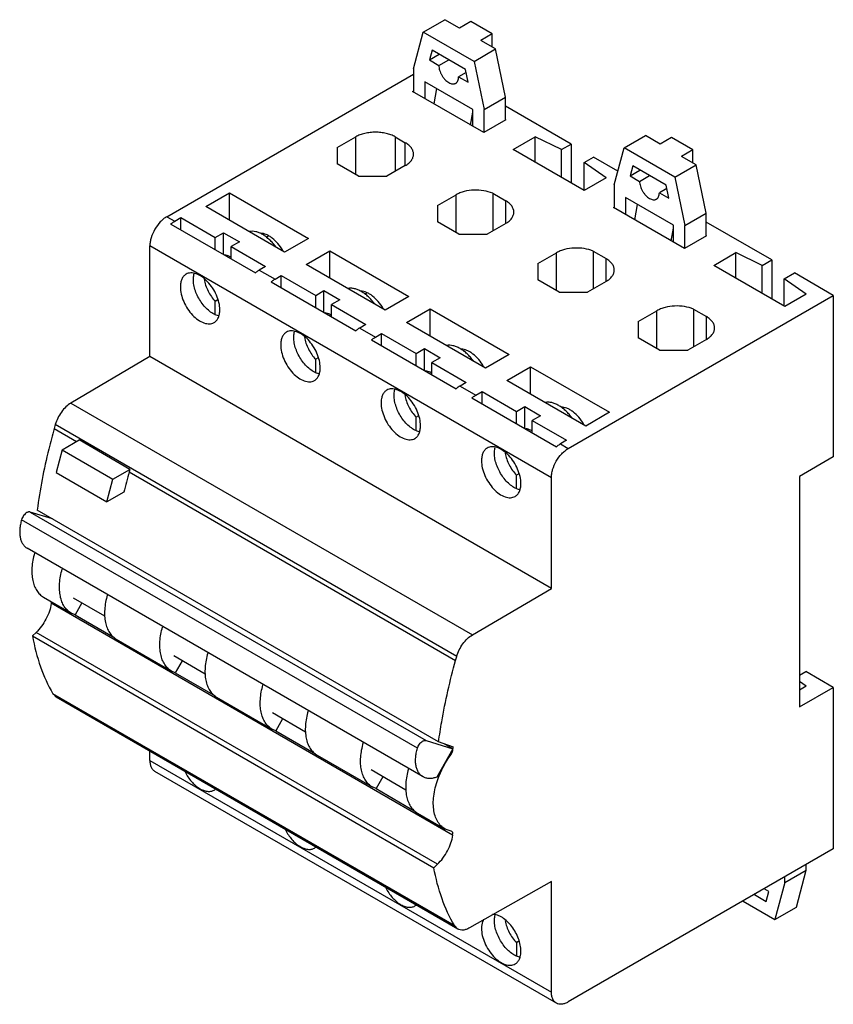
# Model space of a CAD drawing. Header units: millimetres. Extents: x 15 to 117, y 31 to 154.
import ezdxf

# ---------------------------------------------------------------- set-up
doc = ezdxf.new("R2010")
doc.units = ezdxf.units.MM
doc.header["$LTSCALE"] = 12.004682
doc.layers.get('0').update_dxf_attribs({"linetype": 'CONTINUOUS'})

msp = doc.modelspace()

# ---------------------------------------------------------------- linework, layer by layer
at = {"color": 7, "linetype": 'Continuous'}
for p, q in [((65.72, 152.48), (68.41, 154.03)), ((70.25, 152.97), (68.41, 154.03)), ((71.66, 153.79), (70.25, 152.97)), ((74.35, 152.24), (71.66, 153.79)), ((64.49, 147.86), (65.72, 152.48)), ((72.09, 148.81), (65.72, 152.48)), ((74.35, 152.24), (72.94, 151.42)), ((74.35, 150.6), (74.35, 152.24)), ((74.78, 150.36), (72.94, 151.42)), ((66.81, 150.22), (66.48, 148.98)), ((66.48, 148.98), (67.72, 149.7)), ((71, 147.8), (66.81, 150.22)), ((72.09, 148.81), (74.78, 150.36)), ((76.01, 144.31), (74.78, 150.36)), ((66.48, 148.98), (67.67, 148.3)), ((67.67, 148.3), (68.91, 149.01)), ((72.09, 148.81), (73.33, 142.76)), ((33.55, 129.33), (64.49, 147.19)), ((64.49, 147.86), (64.49, 144.95)), ((71.08, 147.41), (70.14, 146.87)), ((71.34, 146.18), (71, 147.8)), ((65.9, 146.26), (65.9, 144.13)), ((71.91, 142.79), (65.9, 146.26)), ((70.14, 146.87), (71.34, 146.18)), ((64.38, 145.01), (64.49, 145.07)), ((73.29, 139.87), (64.38, 145.01)), ((67.37, 145.41), (67.04, 143.48)), ((73.33, 142.76), (76.01, 144.31)), ((76.01, 141.44), (76.01, 144.31)), ((71.63, 140.82), (71.91, 142.42)), ((71.91, 140.66), (71.91, 142.79)), ((73.33, 139.89), (73.33, 142.76)), ((84.25, 138.44), (76.01, 143.19)), ((76.07, 141.47), (73.29, 139.87)), ((76.07, 141.47), (76.01, 141.51)), ((54.91, 137.99), (57.24, 139.34)), ((57.24, 134.6), (57.24, 139.34)), ((62.19, 139.34), (62.19, 135.01)), ((62.19, 139.34), (63.46, 138.6)), ((63.46, 135.74), (63.46, 138.6)), ((76.97, 137.74), (79.75, 139.35)), ((79.75, 136.14), (79.75, 139.35)), ((83.06, 137.75), (79.75, 139.35)), ((83.06, 137.75), (84.25, 138.44)), ((84.25, 138.44), (84.25, 133.54)), ((90.9, 137.95), (93.58, 139.5)), ((95.42, 138.44), (93.58, 139.5)), ((96.84, 139.25), (95.42, 138.44)), ((99.52, 137.7), (96.84, 139.25)), ((54.91, 137.99), (54.91, 135.95)), ((85.88, 132.6), (76.97, 137.74)), ((83.06, 134.23), (83.06, 137.75)), ((89.66, 133.33), (90.9, 137.95)), ((97.26, 134.27), (90.9, 137.95)), ((99.52, 137.7), (98.11, 136.89)), ((99.52, 136.07), (99.52, 137.7)), ((57.59, 134.4), (54.91, 135.95)), ((85.89, 136.12), (87.08, 136.8)), ((85.89, 132.6), (85.89, 136.12)), ((88.66, 134.21), (85.89, 136.12)), ((90.12, 135.05), (87.08, 136.8)), ((97.26, 134.27), (99.95, 135.82)), ((99.95, 135.82), (98.11, 136.89)), ((101.19, 129.78), (99.95, 135.82)), ((63.46, 135.74), (61.13, 134.4)), ((91.98, 135.69), (91.65, 134.45)), ((91.65, 134.45), (92.89, 135.17)), ((96.18, 133.27), (91.98, 135.69)), ((57.59, 134.4), (61.13, 134.4)), ((88.66, 134.21), (85.88, 132.6)), ((91.65, 134.45), (92.84, 133.76)), ((92.84, 133.76), (94.08, 134.48)), ((97.26, 134.27), (98.5, 128.23)), ((38.43, 130.6), (41.4, 132.31)), ((41.4, 128.88), (41.4, 132.31)), ((41.4, 132.31), (51.3, 126.6)), ((74.42, 132.27), (74.42, 127.54)), ((74.42, 132.27), (76.05, 131.33)), ((89.66, 133.33), (89.66, 130.42)), ((96.26, 132.88), (95.32, 132.33)), ((95.32, 132.33), (96.51, 131.65)), ((96.51, 131.65), (96.18, 133.27)), ((67.49, 130.72), (69.83, 132.07)), ((69.83, 127.33), (69.83, 132.07)), ((76.05, 128.48), (76.05, 131.33)), ((91.07, 131.72), (91.07, 129.6)), ((97.09, 128.25), (91.07, 131.72)), ((92.55, 130.87), (92.21, 128.94)), ((48.33, 124.88), (38.43, 130.6)), ((67.49, 130.72), (67.49, 128.68)), ((89.55, 130.48), (89.66, 130.54)), ((98.46, 125.33), (89.55, 130.48)), ((98.5, 128.23), (101.19, 129.78)), ((101.19, 126.9), (101.19, 129.78)), ((33.55, 129.33), (34.54, 128.76)), ((34.05, 128.41), (44.66, 122.29)), ((34.54, 128.76), (35.32, 129.21)), ((35.32, 127.68), (35.32, 129.21)), ((35.32, 129.21), (39.63, 126.72)), ((70.18, 127.13), (67.49, 128.68)), ((76.05, 128.48), (73.72, 127.13)), ((109.42, 123.9), (101.19, 128.66)), ((39.63, 126.72), (40.68, 127.32)), ((40.68, 124.59), (40.68, 127.32)), ((40.68, 127.32), (42.66, 126.18)), ((96.81, 126.29), (97.09, 127.89)), ((97.09, 126.13), (97.09, 128.25)), ((98.5, 125.35), (98.5, 128.23)), ((39.63, 125.19), (39.63, 126.72)), ((42.66, 126.18), (41.61, 125.58)), ((46.03, 126.77), (46.31, 126.93)), ((51.3, 126.6), (48.33, 124.88)), ((70.18, 127.13), (73.72, 127.13)), ((101.25, 126.94), (98.46, 125.33)), ((101.25, 126.94), (101.19, 126.98)), ((31.43, 111.78), (31.43, 125.66)), ((81.78, 96.59), (31.43, 125.66)), ((41.61, 124.05), (41.61, 125.58)), ((41.61, 125.58), (45.93, 123.09)), ((51.02, 123.33), (53.99, 125.05)), ((53.99, 121.62), (53.99, 125.05)), ((53.99, 125.05), (63.89, 119.33)), ((80.08, 123.45), (82.41, 124.8)), ((82.41, 120.07), (82.41, 124.8)), ((87.01, 125.01), (87.01, 120.27)), ((87.01, 125.01), (88.64, 124.07)), ((102.14, 123.21), (104.92, 124.82)), ((104.92, 121.6), (104.92, 124.82)), ((108.23, 123.21), (104.92, 124.82)), ((88.64, 121.21), (88.64, 124.07)), ((108.23, 123.21), (109.42, 123.9)), ((109.42, 123.9), (109.42, 119.01)), ((45.93, 123.09), (45.15, 122.64)), ((45.15, 122.64), (47.13, 121.5)), ((60.92, 117.62), (51.02, 123.33)), ((80.08, 123.45), (80.08, 121.41)), ((111.05, 118.07), (102.14, 123.21)), ((108.23, 119.69), (108.23, 123.21)), ((110.97, 121.53), (112.25, 122.27)), ((117.13, 119.45), (112.25, 122.27)), ((46.64, 121.15), (57.25, 115.02)), ((47.13, 121.5), (47.91, 121.94)), ((47.91, 120.41), (47.91, 121.94)), ((47.91, 121.94), (52.22, 119.45)), ((82.77, 119.86), (80.08, 121.41)), ((88.64, 121.21), (86.3, 119.86)), ((110.97, 118.11), (110.97, 121.53)), ((113.74, 119.62), (110.97, 121.53)), ((52.22, 119.45), (53.26, 120.06)), ((53.26, 117.32), (53.26, 120.06)), ((53.26, 120.06), (55.24, 118.91)), ((82.77, 119.86), (86.3, 119.86)), ((39.95, 118.89), (39.63, 118.71)), ((39.63, 117.09), (39.63, 118.71)), ((52.22, 117.92), (52.22, 119.45)), ((55.24, 118.91), (54.2, 118.31)), ((58.39, 119.62), (58.61, 119.74)), ((63.89, 119.33), (60.92, 117.62)), ((83.9, 100.27), (117.13, 119.45)), ((113.74, 119.62), (111.05, 118.07)), ((117.13, 119.45), (117.13, 99.2)), ((54.2, 116.78), (54.2, 118.31)), ((54.2, 118.31), (58.51, 115.82)), ((63.6, 116.07), (66.57, 117.78)), ((66.57, 114.35), (66.57, 117.78)), ((66.57, 117.78), (76.47, 112.06)), ((92.67, 116.19), (95, 117.54)), ((95, 112.8), (95, 117.54)), ((99.6, 117.74), (99.6, 113)), ((99.6, 117.74), (101.22, 116.8)), ((73.5, 110.35), (63.6, 116.07)), ((92.67, 116.19), (92.67, 114.15)), ((101.22, 113.94), (101.22, 116.8)), ((58.51, 115.82), (57.74, 115.37)), ((57.74, 115.37), (59.72, 114.23)), ((59.23, 113.88), (69.83, 107.76)), ((59.72, 114.23), (60.49, 114.68)), ((60.49, 113.15), (60.49, 114.68)), ((60.49, 114.68), (64.81, 112.19)), ((95.35, 112.6), (92.67, 114.15)), ((101.22, 113.94), (98.89, 112.6)), ((64.81, 112.19), (65.85, 112.79)), ((65.85, 110.06), (65.85, 112.79)), ((65.85, 112.79), (67.83, 111.65)), ((70.76, 112.47), (70.91, 112.56)), ((95.35, 112.6), (98.89, 112.6)), ((31.43, 111.78), (21.52, 105.96)), ((81.78, 82.71), (31.43, 111.78)), ((52.53, 111.63), (52.22, 111.45)), ((52.22, 109.83), (52.22, 111.45)), ((64.81, 110.66), (64.81, 112.19)), ((67.83, 111.65), (66.79, 111.04)), ((76.47, 112.06), (73.5, 110.35)), ((66.79, 109.51), (66.79, 111.04)), ((66.79, 111.04), (71.1, 108.55)), ((76.19, 108.8), (79.16, 110.51)), ((79.16, 107.08), (79.16, 110.51)), ((79.16, 110.51), (89.06, 104.8)), ((86.09, 103.08), (76.19, 108.8)), ((71.1, 108.55), (70.32, 108.1)), ((70.32, 108.1), (72.3, 106.96)), ((71.81, 106.61), (82.42, 100.49)), ((72.3, 106.96), (73.08, 107.41)), ((73.08, 105.88), (73.08, 107.41)), ((73.08, 107.41), (77.39, 104.92)), ((21.52, 105.96), (71.87, 76.89)), ((77.39, 104.92), (78.44, 105.52)), ((78.44, 102.79), (78.44, 105.52)), ((78.44, 105.52), (80.42, 104.38)), ((83.13, 105.32), (83.21, 105.37)), ((65.12, 104.36), (64.81, 104.18)), ((64.81, 102.56), (64.81, 104.18)), ((77.39, 103.39), (77.39, 104.92)), ((80.42, 104.38), (79.37, 103.78)), ((79.37, 102.25), (79.37, 103.78)), ((79.37, 103.78), (83.69, 101.29)), ((89.06, 104.8), (86.09, 103.08)), ((19.56, 103.26), (19.43, 102.76)), ((19.43, 102.76), (22.23, 101.14)), ((69.91, 74.19), (19.56, 103.26)), ((20.43, 100.1), (22.56, 101.33)), ((28.92, 97.65), (22.56, 101.33)), ((83.69, 101.29), (82.91, 100.84)), ((20.43, 100.1), (19.69, 97.24)), ((20.43, 100.1), (26.8, 96.43)), ((82.91, 100.84), (83.9, 100.27)), ((117.13, 99.2), (112.89, 96.76)), ((26.8, 96.43), (28.92, 97.65)), ((28.92, 97.65), (28.83, 97.34)), ((19.69, 97.24), (26.05, 93.56)), ((26.05, 93.56), (26.8, 96.43)), ((28.83, 97.34), (69.77, 73.7)), ((77.71, 97.09), (77.39, 96.91)), ((77.39, 95.29), (77.39, 96.91)), ((81.78, 82.71), (81.78, 96.59)), ((112.89, 96.76), (112.89, 67.85)), ((28.16, 94.78), (26.05, 93.56)), ((16.43, 92.3), (66.07, 63.64)), ((19.21, 91.44), (16.43, 92.3)), ((67.63, 63.48), (17.29, 92.55)), ((64.98, 62.68), (15.34, 91.33)), ((65.68, 59.09), (16.04, 87.75)), ((18.09, 81.62), (21.56, 79.62)), ((25.77, 79.24), (21.83, 81.51)), ((71.87, 76.89), (81.78, 82.71)), ((69.37, 51.78), (19.03, 80.85)), ((22.9, 80.9), (22.04, 79.41)), ((22.04, 79.41), (21.56, 79.62)), ((22.04, 79.41), (27.04, 76.52)), ((17.15, 77.19), (16.7, 76.76)), ((16.7, 76.76), (67.05, 47.69)), ((67.49, 48.13), (17.15, 77.19)), ((27.22, 76.35), (34.14, 72.35)), ((38.36, 71.97), (34.42, 74.25)), ((69.77, 73.7), (69.91, 74.19)), ((35.48, 73.63), (34.62, 72.14)), ((34.62, 72.14), (34.14, 72.35)), ((34.62, 72.14), (39.63, 69.25)), ((112.89, 71.85), (113.67, 72.3)), ((117.13, 70.3), (113.67, 72.3)), ((113.74, 70.47), (112.89, 71.05)), ((113.74, 70.47), (112.89, 69.97)), ((19.27, 69.52), (19.3, 69.48)), ((69.62, 40.45), (19.27, 69.52)), ((19.3, 69.48), (19.69, 69.08)), ((19.3, 69.47), (69.65, 40.41)), ((112.89, 67.85), (117.13, 70.3)), ((117.13, 70.3), (117.13, 50.05)), ((70.04, 40.01), (19.69, 69.08)), ((39.8, 69.09), (46.73, 65.09)), ((50.95, 64.7), (46.79, 67.1)), ((48.07, 66.37), (47.21, 64.88)), ((47.21, 64.88), (46.73, 65.09)), ((47.21, 64.88), (52.21, 61.99)), ((66.07, 63.64), (69.44, 62.6)), ((69.51, 62.81), (67.63, 63.48)), ((69.44, 62.6), (68.35, 63.23)), ((31.43, 61.16), (31.43, 62.3)), ((52.39, 61.82), (59.32, 57.82)), ((69.44, 62.6), (67.42, 59.06)), ((69.21, 61.9), (69.08, 61.98)), ((69.37, 62.58), (69.51, 62.81)), ((31.43, 61.16), (81.78, 32.09)), ((82.4, 30.72), (32.05, 59.78)), ((63.53, 57.44), (59.17, 59.96)), ((60.66, 59.1), (59.8, 57.61)), ((59.8, 57.61), (59.32, 57.82)), ((59.8, 57.61), (64.8, 54.72)), ((64.97, 54.55), (68.44, 52.55)), ((69.21, 52.27), (68.44, 52.55)), ((69.31, 52.25), (69.21, 52.27)), ((69.42, 51.78), (69.37, 51.78)), ((117.13, 50.05), (83.9, 30.86)), ((67.05, 47.69), (67.49, 48.13)), ((111.05, 45.83), (113.74, 47.38)), ((112.5, 42.76), (113.74, 47.38)), ((113.74, 47.38), (113.74, 48.09)), ((81.78, 45.97), (71.52, 40.15)), ((81.78, 32.09), (81.78, 45.97)), ((111.05, 45.83), (109.81, 41.21)), ((111.05, 45.83), (111.05, 46.54)), ((109.06, 44.71), (108.47, 45.05)), ((108.73, 43.47), (109.06, 44.71)), ((105.82, 43.52), (109.81, 41.21)), ((107.23, 44.34), (108.73, 43.47)), ((109.81, 41.21), (112.5, 42.76)), ((69.65, 40.41), (69.62, 40.45)), ((70.04, 40.01), (69.65, 40.41)), ((77.71, 38.47), (77.39, 38.29)), ((77.39, 38.29), (77.39, 36.67))]:
    msp.add_line(p, q, dxfattribs=at)
for centre, radius, start, end in [((107.47, 75.3), 81.67, 164.3474, 166.2019), ((18.57, 91.49), 0.484, 2.3521, 8.1856), ((38.88, 58.45), 1.18, 300.0476, 309.8393), ((51.47, 51.19), 1.18, 300.0476, 309.8373), ((64.06, 43.92), 1.18, 300.0476, 309.8373)]:
    msp.add_arc(centre, radius, start, end, dxfattribs=at)
for points, knots in [([(67.67, 148.3), (67.67, 148.2), (67.69, 147.99), (67.76, 147.69), (67.87, 147.38), (68.03, 147.07), (68.21, 146.79), (68.42, 146.53), (68.65, 146.32), (68.82, 146.2), (68.91, 146.15)], [0, 0, 0, 0, 0.114147, 0.237337, 0.366978, 0.500001, 0.633024, 0.762665, 0.885853, 1, 1, 1, 1]), ([(68.91, 146.15), (68.98, 146.11), (69.14, 146.04), (69.37, 145.98), (69.56, 145.98), (69.69, 146.02), (69.75, 146.05), (69.78, 146.07)], [0, 0, 0, 0, 0.289555, 0.548652, 0.781631, 0.891839, 1, 1, 1, 1]), ([(69.78, 146.07), (69.81, 146.08), (69.87, 146.12), (69.96, 146.22), (70.06, 146.38), (70.13, 146.61), (70.14, 146.78), (70.14, 146.87)], [0, 0, 0, 0, 0.108161, 0.218368, 0.451347, 0.710444, 1, 1, 1, 1]), ([(62.19, 139.34), (62.02, 139.43), (61.65, 139.61), (61.05, 139.79), (60.39, 139.9), (59.71, 139.94), (59.04, 139.9), (58.38, 139.79), (57.78, 139.61), (57.41, 139.43), (57.24, 139.34)], [0, 0, 0, 0, 0.114124, 0.237348, 0.366973, 0.5, 0.633028, 0.762653, 0.885877, 1, 1, 1, 1]), ([(64.49, 137.17), (64.49, 137.31), (64.44, 137.58), (64.23, 137.97), (63.89, 138.32), (63.62, 138.51), (63.46, 138.6)], [0, 0, 0, 0, 0.217782, 0.450908, 0.710295, 1, 1, 1, 1]), ([(63.46, 135.74), (63.62, 135.83), (63.89, 136.02), (64.23, 136.37), (64.44, 136.76), (64.49, 137.04), (64.49, 137.17)], [0, 0, 0, 0, 0.289705, 0.549091, 0.782218, 1, 1, 1, 1]), ([(92.84, 133.76), (92.84, 133.67), (92.86, 133.46), (92.93, 133.15), (93.05, 132.84), (93.2, 132.54), (93.39, 132.26), (93.6, 132), (93.83, 131.79), (94, 131.67), (94.08, 131.62)], [0, 0, 0, 0, 0.114147, 0.237337, 0.366978, 0.500001, 0.633024, 0.762665, 0.885853, 1, 1, 1, 1]), ([(74.42, 132.27), (74.06, 132.42), (73.28, 132.64), (72.07, 132.7), (71.05, 132.56), (70.31, 132.32), (69.98, 132.16), (69.83, 132.07)], [0, 0, 0, 0, 0.245981, 0.508566, 0.766433, 0.887377, 1, 1, 1, 1]), ([(94.95, 131.53), (94.98, 131.55), (95.04, 131.59), (95.14, 131.69), (95.24, 131.85), (95.3, 132.08), (95.32, 132.25), (95.32, 132.33)], [0, 0, 0, 0, 0.108161, 0.218368, 0.451347, 0.710444, 1, 1, 1, 1]), ([(77.07, 129.91), (77.07, 130.04), (77.02, 130.32), (76.81, 130.7), (76.48, 131.05), (76.2, 131.25), (76.05, 131.33)], [0, 0, 0, 0, 0.217782, 0.450908, 0.710295, 1, 1, 1, 1]), ([(94.08, 131.62), (94.16, 131.58), (94.31, 131.5), (94.54, 131.45), (94.73, 131.45), (94.87, 131.49), (94.93, 131.52), (94.95, 131.53)], [0, 0, 0, 0, 0.289555, 0.548652, 0.781631, 0.891839, 1, 1, 1, 1]), ([(76.05, 128.48), (76.2, 128.56), (76.48, 128.76), (76.81, 129.11), (77.02, 129.49), (77.07, 129.77), (77.07, 129.91)], [0, 0, 0, 0, 0.289705, 0.549091, 0.782218, 1, 1, 1, 1]), ([(33.55, 129.33), (33.41, 129.25), (33.12, 129.05), (32.58, 128.55), (32.02, 127.77), (31.63, 126.89), (31.46, 126.18), (31.43, 125.83), (31.43, 125.66)], [0, 0, 0, 0, 0.114225, 0.237558, 0.499998, 0.76244, 0.885774, 1, 1, 1, 1]), ([(34.05, 128.41), (34.09, 128.45), (34.25, 128.57), (34.41, 128.69), (34.54, 128.76)], [0, 0, 0, 0, 0.259463, 1, 1, 1, 1]), ([(47.24, 125.54), (47.12, 125.7), (46.87, 126.01), (46.46, 126.43), (46.04, 126.79), (45.6, 127.09), (45.16, 127.31), (44.73, 127.45), (44.32, 127.51), (44.05, 127.49), (43.92, 127.47)], [0, 0, 0, 0, 0.150909, 0.296858, 0.436044, 0.567011, 0.688791, 0.801051, 0.904285, 1, 1, 1, 1]), ([(48.09, 125.09), (47.92, 125.39), (47.52, 125.96), (46.92, 126.55), (46.41, 126.9), (45.93, 127.15), (45.54, 127.25), (45.29, 127.26)], [0, 0, 0, 0, 0.287905, 0.558255, 0.682536, 0.797838, 1, 1, 1, 1]), ([(87.01, 125.01), (86.65, 125.16), (85.87, 125.37), (84.65, 125.44), (83.64, 125.29), (82.9, 125.05), (82.57, 124.89), (82.41, 124.8)], [0, 0, 0, 0, 0.245981, 0.508566, 0.766433, 0.887377, 1, 1, 1, 1]), ([(41.61, 124.25), (41.55, 124.29), (41.29, 124.42), (41.02, 124.51), (40.81, 124.54)], [0, 0, 0, 0, 0.267953, 1, 1, 1, 1]), ([(89.66, 122.64), (89.66, 122.77), (89.61, 123.05), (89.4, 123.44), (89.07, 123.79), (88.79, 123.98), (88.64, 124.07)], [0, 0, 0, 0, 0.217782, 0.450908, 0.710295, 1, 1, 1, 1]), ([(40.2, 117.66), (40.2, 117.96), (40.12, 118.59), (39.8, 119.51), (39.32, 120.4), (38.71, 121.18), (38.02, 121.79), (37.39, 122.14), (36.9, 122.27), (36.56, 122.29), (36.25, 122.25), (36.06, 122.17), (35.97, 122.12)], [0, 0, 0, 0, 0.128693, 0.27028, 0.417438, 0.561779, 0.695448, 0.812711, 0.864674, 0.91251, 0.957138, 1, 1, 1, 1]), ([(45.15, 122.64), (45.11, 122.61), (44.94, 122.51), (44.77, 122.39), (44.66, 122.29)], [0, 0, 0, 0, 0.240446, 1, 1, 1, 1]), ([(88.64, 121.21), (88.79, 121.3), (89.07, 121.49), (89.4, 121.84), (89.61, 122.23), (89.66, 122.51), (89.66, 122.64)], [0, 0, 0, 0, 0.289705, 0.549091, 0.782218, 1, 1, 1, 1]), ([(35.97, 122.12), (35.86, 122.05), (35.64, 121.87), (35.41, 121.49), (35.28, 121.03), (35.25, 120.69), (35.25, 120.52)], [0, 0, 0, 0, 0.217784, 0.450917, 0.710308, 1, 1, 1, 1]), ([(36.88, 121.46), (36.88, 121.52), (36.89, 121.77), (36.93, 122.02), (36.98, 122.2)], [0, 0, 0, 0, 0.264551, 1, 1, 1, 1]), ([(40.04, 116.89), (39.85, 116.93), (39.44, 117.1), (38.88, 117.47), (38.34, 117.98), (37.85, 118.6), (37.44, 119.29), (37.13, 120.01), (36.93, 120.74), (36.88, 121.23), (36.88, 121.46)], [0, 0, 0, 0, 0.102676, 0.218498, 0.345431, 0.479844, 0.617211, 0.752656, 0.881569, 1, 1, 1, 1]), ([(38.22, 121.47), (38.27, 121.22), (38.4, 120.72), (38.72, 120), (39.12, 119.32), (39.46, 118.9), (39.63, 118.71)], [0, 0, 0, 0, 0.2408, 0.493504, 0.749547, 1, 1, 1, 1]), ([(46.64, 121.15), (46.68, 121.18), (46.83, 121.31), (47, 121.42), (47.13, 121.5)], [0, 0, 0, 0, 0.259463, 1, 1, 1, 1]), ([(35.25, 120.52), (35.25, 120.22), (35.33, 119.59), (35.65, 118.66), (36.13, 117.77), (36.74, 116.99), (37.43, 116.38), (38.06, 116.04), (38.55, 115.91), (38.88, 115.88), (39.2, 115.93), (39.39, 116.01), (39.47, 116.06)], [0, 0, 0, 0, 0.128693, 0.27028, 0.417438, 0.561779, 0.695448, 0.812711, 0.864674, 0.91251, 0.957138, 1, 1, 1, 1]), ([(59.62, 118.39), (59.5, 118.55), (59.25, 118.86), (58.84, 119.28), (58.41, 119.65), (57.97, 119.94), (57.53, 120.16), (57.1, 120.31), (56.68, 120.37), (56.41, 120.35), (56.29, 120.33)], [0, 0, 0, 0, 0.151, 0.297045, 0.436308, 0.567314, 0.689081, 0.801274, 0.904401, 1, 1, 1, 1]), ([(60.68, 117.82), (60.5, 118.13), (60.11, 118.69), (59.51, 119.28), (58.99, 119.64), (58.51, 119.88), (58.13, 119.99), (57.88, 119.99)], [0, 0, 0, 0, 0.287952, 0.558323, 0.6826, 0.797887, 1, 1, 1, 1]), ([(39.47, 116.06), (39.59, 116.12), (39.81, 116.3), (40.04, 116.68), (40.17, 117.14), (40.2, 117.48), (40.2, 117.66)], [0, 0, 0, 0, 0.217784, 0.450917, 0.710308, 1, 1, 1, 1]), ([(99.6, 117.74), (99.24, 117.89), (98.45, 118.1), (97.24, 118.17), (96.23, 118.02), (95.49, 117.78), (95.15, 117.62), (95, 117.54)], [0, 0, 0, 0, 0.245981, 0.508566, 0.766433, 0.887377, 1, 1, 1, 1]), ([(54.2, 116.98), (54.13, 117.02), (53.88, 117.15), (53.61, 117.24), (53.4, 117.27)], [0, 0, 0, 0, 0.267954, 1, 1, 1, 1]), ([(102.25, 115.37), (102.25, 115.51), (102.2, 115.78), (101.99, 116.17), (101.65, 116.52), (101.38, 116.71), (101.22, 116.8)], [0, 0, 0, 0, 0.217782, 0.450908, 0.710295, 1, 1, 1, 1]), ([(48.56, 114.85), (48.44, 114.78), (48.23, 114.6), (48, 114.23), (47.86, 113.76), (47.84, 113.43), (47.84, 113.25)], [0, 0, 0, 0, 0.217784, 0.450917, 0.710308, 1, 1, 1, 1]), ([(52.79, 110.39), (52.79, 110.69), (52.7, 111.32), (52.39, 112.24), (51.91, 113.13), (51.3, 113.92), (50.6, 114.53), (49.98, 114.87), (49.49, 115), (49.15, 115.03), (48.84, 114.98), (48.65, 114.9), (48.56, 114.85)], [0, 0, 0, 0, 0.128693, 0.27028, 0.417438, 0.561779, 0.695448, 0.812711, 0.864674, 0.91251, 0.957138, 1, 1, 1, 1]), ([(49.47, 114.19), (49.47, 114.26), (49.47, 114.51), (49.51, 114.75), (49.57, 114.93)], [0, 0, 0, 0, 0.264551, 1, 1, 1, 1]), ([(57.74, 115.37), (57.69, 115.35), (57.52, 115.24), (57.36, 115.12), (57.25, 115.02)], [0, 0, 0, 0, 0.240446, 1, 1, 1, 1]), ([(101.22, 113.94), (101.38, 114.03), (101.65, 114.22), (101.99, 114.57), (102.2, 114.96), (102.25, 115.24), (102.25, 115.37)], [0, 0, 0, 0, 0.289705, 0.549091, 0.782218, 1, 1, 1, 1]), ([(52.63, 109.62), (52.43, 109.67), (52.03, 109.83), (51.46, 110.21), (50.92, 110.72), (50.44, 111.33), (50.03, 112.02), (49.71, 112.75), (49.52, 113.47), (49.47, 113.96), (49.47, 114.19)], [0, 0, 0, 0, 0.102676, 0.218498, 0.345431, 0.479844, 0.617211, 0.752656, 0.881569, 1, 1, 1, 1]), ([(50.81, 114.2), (50.85, 113.95), (50.99, 113.46), (51.3, 112.74), (51.71, 112.05), (52.04, 111.64), (52.22, 111.45)], [0, 0, 0, 0, 0.240801, 0.493506, 0.749549, 1, 1, 1, 1]), ([(59.23, 113.88), (59.26, 113.91), (59.42, 114.04), (59.59, 114.15), (59.72, 114.23)], [0, 0, 0, 0, 0.259463, 1, 1, 1, 1]), ([(47.84, 113.25), (47.84, 112.95), (47.92, 112.32), (48.23, 111.4), (48.71, 110.51), (49.32, 109.72), (50.02, 109.11), (50.64, 108.77), (51.13, 108.64), (51.47, 108.61), (51.78, 108.66), (51.97, 108.74), (52.06, 108.79)], [0, 0, 0, 0, 0.128693, 0.27028, 0.417438, 0.561779, 0.695448, 0.812711, 0.864674, 0.91251, 0.957138, 1, 1, 1, 1]), ([(72.01, 111.23), (71.89, 111.39), (71.63, 111.71), (71.22, 112.14), (70.78, 112.5), (70.34, 112.8), (69.89, 113.02), (69.45, 113.17), (69.1, 113.21), (68.83, 113.21), (68.7, 113.19), (68.63, 113.18)], [0, 0, 0, 0, 0.151324, 0.297655, 0.437108, 0.568169, 0.689831, 0.801773, 0.904563, 0.953067, 1, 1, 1, 1]), ([(73.27, 110.56), (73.09, 110.86), (72.7, 111.42), (72.1, 112.01), (71.58, 112.37), (71.1, 112.62), (70.72, 112.72), (70.47, 112.73)], [0, 0, 0, 0, 0.28779, 0.558088, 0.682379, 0.797715, 1, 1, 1, 1]), ([(52.06, 108.79), (52.18, 108.86), (52.39, 109.04), (52.62, 109.41), (52.76, 109.88), (52.79, 110.21), (52.79, 110.39)], [0, 0, 0, 0, 0.217784, 0.450917, 0.710308, 1, 1, 1, 1]), ([(66.79, 109.72), (66.72, 109.75), (66.47, 109.88), (66.19, 109.97), (65.99, 110)], [0, 0, 0, 0, 0.267954, 1, 1, 1, 1]), ([(61.15, 107.58), (61.03, 107.52), (60.82, 107.34), (60.59, 106.96), (60.45, 106.5), (60.42, 106.16), (60.42, 105.98)], [0, 0, 0, 0, 0.217784, 0.450917, 0.710308, 1, 1, 1, 1]), ([(65.37, 103.12), (65.37, 103.42), (65.29, 104.05), (64.98, 104.98), (64.49, 105.87), (63.88, 106.65), (63.19, 107.26), (62.56, 107.6), (62.07, 107.73), (61.74, 107.76), (61.42, 107.71), (61.23, 107.63), (61.15, 107.58)], [0, 0, 0, 0, 0.128693, 0.27028, 0.417438, 0.561779, 0.695448, 0.812711, 0.864674, 0.91251, 0.957138, 1, 1, 1, 1]), ([(62.05, 106.92), (62.05, 106.99), (62.06, 107.24), (62.1, 107.49), (62.15, 107.66)], [0, 0, 0, 0, 0.264551, 1, 1, 1, 1]), ([(70.32, 108.1), (70.28, 108.08), (70.11, 107.98), (69.95, 107.85), (69.83, 107.76)], [0, 0, 0, 0, 0.240446, 1, 1, 1, 1]), ([(65.21, 102.35), (65.02, 102.4), (64.62, 102.56), (64.05, 102.94), (63.51, 103.45), (63.02, 104.06), (62.61, 104.75), (62.3, 105.48), (62.1, 106.21), (62.05, 106.69), (62.05, 106.92)], [0, 0, 0, 0, 0.102676, 0.218498, 0.345431, 0.479844, 0.617211, 0.752656, 0.881569, 1, 1, 1, 1]), ([(63.39, 106.93), (63.44, 106.69), (63.58, 106.19), (63.89, 105.47), (64.3, 104.79), (64.63, 104.37), (64.81, 104.18)], [0, 0, 0, 0, 0.240801, 0.493506, 0.749549, 1, 1, 1, 1]), ([(71.81, 106.61), (71.85, 106.65), (72.01, 106.77), (72.17, 106.89), (72.3, 106.96)], [0, 0, 0, 0, 0.259463, 1, 1, 1, 1]), ([(21.52, 105.96), (21.3, 105.83), (20.86, 105.49), (20.31, 104.84), (19.86, 104.09), (19.64, 103.54), (19.56, 103.26)], [0, 0, 0, 0, 0.229868, 0.482473, 0.744269, 1, 1, 1, 1]), ([(60.42, 105.98), (60.42, 105.68), (60.51, 105.05), (60.82, 104.13), (61.3, 103.24), (61.91, 102.46), (62.6, 101.84), (63.23, 101.5), (63.72, 101.37), (64.06, 101.35), (64.37, 101.39), (64.56, 101.47), (64.65, 101.52)], [0, 0, 0, 0, 0.128693, 0.27028, 0.417438, 0.561779, 0.695448, 0.812711, 0.864674, 0.91251, 0.957138, 1, 1, 1, 1]), ([(84.38, 104.08), (84.26, 104.25), (84.01, 104.56), (83.59, 104.99), (83.16, 105.36), (82.71, 105.66), (82.27, 105.88), (81.83, 106.02), (81.47, 106.07), (81.2, 106.06), (81.07, 106.04), (81.01, 106.03)], [0, 0, 0, 0, 0.151324, 0.297655, 0.437108, 0.568169, 0.689831, 0.801773, 0.904563, 0.953067, 1, 1, 1, 1]), ([(85.85, 103.29), (85.67, 103.6), (85.27, 104.18), (84.65, 104.77), (84.12, 105.13), (83.63, 105.37), (83.23, 105.46), (82.98, 105.46)], [0, 0, 0, 0, 0.289665, 0.560795, 0.684916, 0.799675, 1, 1, 1, 1]), ([(19.43, 102.76), (19.18, 101.91), (18.3, 98.54), (17.64, 95.12), (17.29, 92.55)], [0, 0, 0, 0, 0.256321, 1, 1, 1, 1]), ([(64.65, 101.52), (64.76, 101.59), (64.98, 101.77), (65.21, 102.15), (65.34, 102.61), (65.37, 102.95), (65.37, 103.12)], [0, 0, 0, 0, 0.217784, 0.450917, 0.710308, 1, 1, 1, 1]), ([(79.37, 102.45), (79.31, 102.49), (79.05, 102.62), (78.78, 102.71), (78.57, 102.74)], [0, 0, 0, 0, 0.267953, 1, 1, 1, 1]), ([(73.73, 100.32), (73.62, 100.25), (73.4, 100.07), (73.17, 99.69), (73.04, 99.23), (73.01, 98.89), (73.01, 98.72)], [0, 0, 0, 0, 0.217784, 0.450917, 0.710308, 1, 1, 1, 1]), ([(77.96, 95.86), (77.96, 96.16), (77.87, 96.79), (77.56, 97.71), (77.08, 98.6), (76.47, 99.38), (75.78, 99.99), (75.15, 100.34), (74.66, 100.47), (74.32, 100.49), (74.01, 100.45), (73.82, 100.37), (73.73, 100.32)], [0, 0, 0, 0, 0.128693, 0.27028, 0.417438, 0.561779, 0.695448, 0.812711, 0.864674, 0.91251, 0.957138, 1, 1, 1, 1]), ([(74.64, 99.66), (74.64, 99.72), (74.65, 99.97), (74.69, 100.22), (74.74, 100.4)], [0, 0, 0, 0, 0.264551, 1, 1, 1, 1]), ([(81.78, 96.59), (81.78, 96.76), (81.81, 97.11), (81.97, 97.83), (82.36, 98.7), (82.93, 99.48), (83.47, 99.98), (83.75, 100.18), (83.9, 100.27)], [0, 0, 0, 0, 0.114226, 0.23756, 0.500002, 0.762442, 0.885775, 1, 1, 1, 1]), ([(82.91, 100.84), (82.87, 100.81), (82.7, 100.71), (82.53, 100.59), (82.42, 100.49)], [0, 0, 0, 0, 0.240446, 1, 1, 1, 1]), ([(77.8, 95.09), (77.61, 95.13), (77.2, 95.3), (76.64, 95.67), (76.1, 96.18), (75.61, 96.8), (75.2, 97.49), (74.89, 98.21), (74.69, 98.94), (74.64, 99.43), (74.64, 99.66)], [0, 0, 0, 0, 0.102676, 0.218498, 0.345431, 0.479844, 0.617211, 0.752656, 0.881569, 1, 1, 1, 1]), ([(75.98, 99.67), (76.03, 99.42), (76.16, 98.92), (76.48, 98.2), (76.88, 97.52), (77.22, 97.1), (77.39, 96.91)], [0, 0, 0, 0, 0.2408, 0.493504, 0.749547, 1, 1, 1, 1]), ([(73.01, 98.72), (73.01, 98.42), (73.09, 97.79), (73.4, 96.86), (73.89, 95.97), (74.5, 95.19), (75.19, 94.58), (75.82, 94.24), (76.31, 94.11), (76.64, 94.08), (76.96, 94.13), (77.15, 94.21), (77.23, 94.26)], [0, 0, 0, 0, 0.128693, 0.27028, 0.417438, 0.561779, 0.695448, 0.812711, 0.864674, 0.91251, 0.957138, 1, 1, 1, 1]), ([(77.23, 94.26), (77.35, 94.32), (77.57, 94.5), (77.79, 94.88), (77.93, 95.34), (77.96, 95.68), (77.96, 95.86)], [0, 0, 0, 0, 0.217784, 0.450917, 0.710308, 1, 1, 1, 1]), ([(15.99, 92.22), (15.92, 92.17), (15.78, 92.06), (15.59, 91.85), (15.44, 91.61), (15.37, 91.43), (15.34, 91.33)], [0, 0, 0, 0, 0.229612, 0.481793, 0.743511, 1, 1, 1, 1]), ([(16.43, 92.3), (16.4, 92.31), (16.33, 92.32), (16.22, 92.31), (16.1, 92.28), (16.03, 92.24), (15.99, 92.22)], [0, 0, 0, 0, 0.218644, 0.455153, 0.715005, 1, 1, 1, 1]), ([(15.34, 91.33), (15.29, 91.14), (15.19, 90.75), (15.11, 90.18), (15.1, 89.63), (15.15, 89.13), (15.28, 88.68), (15.47, 88.29), (15.72, 87.97), (15.93, 87.81), (16.04, 87.75)], [0, 0, 0, 0, 0.156502, 0.305052, 0.444086, 0.572866, 0.691318, 0.800392, 0.902202, 1, 1, 1, 1]), ([(16.96, 87.14), (16.8, 86.55), (16.63, 85.67), (16.62, 84.52), (16.71, 83.74), (16.91, 83.05), (17.21, 82.45), (17.6, 81.97), (17.92, 81.72), (18.09, 81.62)], [0, 0, 0, 0, 0.304288, 0.443117, 0.571753, 0.690225, 0.799508, 0.901688, 1, 1, 1, 1]), ([(21.56, 79.62), (21.39, 79.72), (21.06, 79.97), (20.67, 80.46), (20.37, 81.06), (20.18, 81.75), (20.08, 82.52), (20.1, 83.68), (20.27, 84.56), (20.43, 85.15)], [0, 0, 0, 0, 0.09828, 0.200424, 0.309687, 0.428158, 0.556812, 0.695667, 1, 1, 1, 1]), ([(26.09, 81.88), (25.92, 81.29), (25.75, 80.41), (25.74, 79.26), (25.83, 78.48), (26.03, 77.79), (26.33, 77.19), (26.72, 76.7), (27.04, 76.45), (27.22, 76.35)], [0, 0, 0, 0, 0.304333, 0.443188, 0.571841, 0.690313, 0.799576, 0.90172, 1, 1, 1, 1]), ([(19.07, 80.83), (19.02, 80.5), (18.85, 79.83), (18.42, 78.86), (17.86, 77.97), (17.4, 77.43), (17.15, 77.19)], [0, 0, 0, 0, 0.240334, 0.494618, 0.751694, 1, 1, 1, 1]), ([(19.07, 81.09), (19.07, 81.07), (19.07, 80.99), (19.05, 80.91), (19.03, 80.85)], [0, 0, 0, 0, 0.231715, 1, 1, 1, 1]), ([(34.14, 72.35), (33.97, 72.45), (33.65, 72.7), (33.26, 73.19), (32.96, 73.79), (32.76, 74.48), (32.67, 75.26), (32.68, 76.41), (32.85, 77.29), (33.02, 77.88)], [0, 0, 0, 0, 0.09828, 0.200424, 0.309687, 0.428158, 0.556812, 0.695667, 1, 1, 1, 1]), ([(16.7, 76.76), (16.94, 75.44), (17.57, 72.94), (18.64, 70.58), (19.27, 69.52)], [0, 0, 0, 0, 0.520313, 1, 1, 1, 1]), ([(69.91, 74.19), (69.99, 74.47), (70.2, 75.02), (70.66, 75.78), (71.21, 76.42), (71.65, 76.76), (71.87, 76.89)], [0, 0, 0, 0, 0.255731, 0.517527, 0.770133, 1, 1, 1, 1]), ([(38.68, 74.62), (38.51, 74.03), (38.34, 73.14), (38.33, 71.99), (38.42, 71.22), (38.62, 70.52), (38.91, 69.92), (39.31, 69.43), (39.63, 69.19), (39.8, 69.09)], [0, 0, 0, 0, 0.304333, 0.443188, 0.571841, 0.690313, 0.799576, 0.90172, 1, 1, 1, 1]), ([(67.63, 63.48), (67.75, 64.32), (68.28, 67.76), (69.06, 71.16), (69.77, 73.7)], [0, 0, 0, 0, 0.243492, 1, 1, 1, 1]), ([(46.73, 65.09), (46.56, 65.19), (46.24, 65.43), (45.84, 65.92), (45.55, 66.52), (45.35, 67.22), (45.26, 67.99), (45.27, 69.14), (45.44, 70.03), (45.6, 70.62)], [0, 0, 0, 0, 0.09828, 0.200424, 0.309687, 0.428158, 0.556812, 0.695667, 1, 1, 1, 1]), ([(51.26, 67.35), (51.1, 66.76), (50.93, 65.88), (50.91, 64.72), (51.01, 63.95), (51.2, 63.26), (51.5, 62.66), (51.89, 62.17), (52.22, 61.92), (52.39, 61.82)], [0, 0, 0, 0, 0.304333, 0.443188, 0.571841, 0.690313, 0.799576, 0.90172, 1, 1, 1, 1]), ([(59.32, 57.82), (59.15, 57.92), (58.82, 58.17), (58.43, 58.66), (58.13, 59.26), (57.94, 59.95), (57.84, 60.72), (57.86, 61.88), (58.03, 62.76), (58.19, 63.35)], [0, 0, 0, 0, 0.09828, 0.200424, 0.309687, 0.428158, 0.556812, 0.695667, 1, 1, 1, 1]), ([(64.98, 62.68), (65.01, 62.77), (65.08, 62.95), (65.23, 63.19), (65.41, 63.4), (65.56, 63.51), (65.63, 63.56)], [0, 0, 0, 0, 0.256489, 0.518207, 0.770388, 1, 1, 1, 1]), ([(65.63, 63.56), (65.67, 63.58), (65.74, 63.62), (65.86, 63.65), (65.97, 63.66), (66.04, 63.65), (66.07, 63.64)], [0, 0, 0, 0, 0.284995, 0.544847, 0.781356, 1, 1, 1, 1]), ([(65.68, 59.09), (65.57, 59.15), (65.36, 59.31), (65.1, 59.63), (64.92, 60.02), (64.79, 60.47), (64.74, 60.97), (64.75, 61.52), (64.83, 62.09), (64.92, 62.48), (64.98, 62.68)], [0, 0, 0, 0, 0.097798, 0.199608, 0.308682, 0.427134, 0.555914, 0.694948, 0.843498, 1, 1, 1, 1]), ([(67.62, 59.01), (67.82, 59.52), (68.28, 60.53), (68.88, 61.46), (69.21, 61.9)], [0, 0, 0, 0, 0.498571, 1, 1, 1, 1]), ([(69.21, 61.9), (69.28, 62), (69.36, 62.15), (69.41, 62.36), (69.4, 62.46), (69.39, 62.51)], [0, 0, 0, 0, 0.536004, 0.7829, 1, 1, 1, 1]), ([(69.39, 62.51), (69.39, 62.52), (69.39, 62.54), (69.38, 62.56), (69.37, 62.58)], [0, 0, 0, 0, 0.260042, 1, 1, 1, 1]), ([(31.43, 61.16), (31.43, 61), (31.45, 60.71), (31.57, 60.32), (31.77, 60), (31.95, 59.84), (32.05, 59.78)], [0, 0, 0, 0, 0.289704, 0.549091, 0.782217, 1, 1, 1, 1]), ([(35.84, 59.7), (35.95, 59.48), (36.19, 59.07), (36.62, 58.52), (37.1, 58.04), (37.6, 57.66), (38.11, 57.4), (38.6, 57.26), (39.07, 57.26), (39.35, 57.36), (39.47, 57.43)], [0, 0, 0, 0, 0.153823, 0.304992, 0.449416, 0.583614, 0.705209, 0.813513, 0.910233, 1, 1, 1, 1]), ([(63.85, 60.08), (63.68, 59.49), (63.51, 58.61), (63.5, 57.46), (63.59, 56.68), (63.79, 55.99), (64.09, 55.39), (64.48, 54.9), (64.8, 54.65), (64.97, 54.55)], [0, 0, 0, 0, 0.304333, 0.443188, 0.571841, 0.690313, 0.799576, 0.90172, 1, 1, 1, 1]), ([(67.42, 59.06), (67.26, 59), (66.95, 58.91), (66.49, 58.86), (66.06, 58.91), (65.8, 59.02), (65.68, 59.09)], [0, 0, 0, 0, 0.279785, 0.535898, 0.773168, 1, 1, 1, 1]), ([(68.44, 52.55), (68.25, 52.66), (67.88, 52.95), (67.46, 53.53), (67.16, 54.24), (66.99, 55.06), (66.95, 55.97), (67.08, 57.32), (67.36, 58.34), (67.62, 59.01)], [0, 0, 0, 0, 0.095231, 0.19517, 0.303522, 0.422408, 0.552493, 0.693242, 1, 1, 1, 1]), ([(48.43, 52.43), (48.54, 52.22), (48.78, 51.81), (49.21, 51.25), (49.68, 50.77), (50.19, 50.39), (50.69, 50.13), (51.19, 49.99), (51.66, 49.99), (51.94, 50.09), (52.06, 50.16)], [0, 0, 0, 0, 0.153824, 0.304992, 0.449417, 0.583614, 0.705209, 0.813513, 0.910233, 1, 1, 1, 1]), ([(69.37, 51.78), (69.39, 51.83), (69.42, 51.92), (69.42, 52.06), (69.39, 52.17), (69.34, 52.23), (69.31, 52.25)], [0, 0, 0, 0, 0.307317, 0.578014, 0.804796, 1, 1, 1, 1]), ([(67.49, 48.13), (67.74, 48.37), (68.21, 48.9), (68.78, 49.81), (69.2, 50.77), (69.37, 51.45), (69.42, 51.78)], [0, 0, 0, 0, 0.248454, 0.505667, 0.759942, 1, 1, 1, 1]), ([(69.62, 40.45), (68.99, 41.51), (67.92, 43.87), (67.28, 46.38), (67.05, 47.69)], [0, 0, 0, 0, 0.479687, 1, 1, 1, 1]), ([(61.01, 45.16), (61.12, 44.95), (61.37, 44.54), (61.8, 43.98), (62.27, 43.5), (62.77, 43.13), (63.28, 42.86), (63.78, 42.73), (64.24, 42.73), (64.53, 42.83), (64.65, 42.9)], [0, 0, 0, 0, 0.153824, 0.304992, 0.449417, 0.583614, 0.705209, 0.813513, 0.910233, 1, 1, 1, 1]), ([(73.26, 41.2), (73.22, 41.13), (73.06, 40.78), (73.01, 40.39), (73.01, 40.09)], [0, 0, 0, 0, 0.227205, 1, 1, 1, 1]), ([(77.96, 37.23), (77.96, 37.49), (77.9, 38.02), (77.67, 38.81), (77.3, 39.59), (76.83, 40.32), (76.27, 40.95), (75.67, 41.44), (75.05, 41.76), (74.62, 41.85), (74.42, 41.86)], [0, 0, 0, 0, 0.121601, 0.254492, 0.393798, 0.533788, 0.668638, 0.793211, 0.903946, 1, 1, 1, 1]), ([(74.64, 41.03), (74.64, 41.1), (74.65, 41.35), (74.69, 41.6), (74.74, 41.77)], [0, 0, 0, 0, 0.264551, 1, 1, 1, 1]), ([(77.8, 36.46), (77.61, 36.51), (77.2, 36.67), (76.64, 37.05), (76.1, 37.56), (75.61, 38.17), (75.2, 38.86), (74.89, 39.59), (74.69, 40.31), (74.64, 40.8), (74.64, 41.03)], [0, 0, 0, 0, 0.102676, 0.218498, 0.345431, 0.479844, 0.617211, 0.752656, 0.881569, 1, 1, 1, 1]), ([(75.98, 41.04), (76.03, 40.8), (76.16, 40.3), (76.48, 39.58), (76.88, 38.9), (77.22, 38.48), (77.39, 38.29)], [0, 0, 0, 0, 0.2408, 0.493504, 0.749547, 1, 1, 1, 1]), ([(71.52, 40.15), (71.39, 40.08), (71.13, 39.95), (70.73, 39.86), (70.36, 39.87), (70.13, 39.95), (70.04, 40.01)], [0, 0, 0, 0, 0.289178, 0.54843, 0.781748, 1, 1, 1, 1]), ([(73.01, 40.09), (73.01, 39.79), (73.09, 39.16), (73.4, 38.24), (73.89, 37.35), (74.5, 36.57), (75.19, 35.95), (75.82, 35.61), (76.31, 35.48), (76.64, 35.46), (76.96, 35.5), (77.15, 35.58), (77.23, 35.63)], [0, 0, 0, 0, 0.128693, 0.27028, 0.417438, 0.561779, 0.695448, 0.812711, 0.864674, 0.91251, 0.957138, 1, 1, 1, 1]), ([(77.23, 35.63), (77.35, 35.7), (77.57, 35.88), (77.79, 36.25), (77.93, 36.72), (77.96, 37.06), (77.96, 37.23)], [0, 0, 0, 0, 0.217784, 0.450917, 0.710308, 1, 1, 1, 1]), ([(82.4, 30.72), (82.3, 30.77), (82.11, 30.93), (81.92, 31.25), (81.8, 31.65), (81.78, 31.94), (81.78, 32.09)], [0, 0, 0, 0, 0.217783, 0.450909, 0.710296, 1, 1, 1, 1]), ([(83.9, 30.86), (83.77, 30.79), (83.5, 30.66), (83.1, 30.57), (82.72, 30.58), (82.5, 30.66), (82.4, 30.72)], [0, 0, 0, 0, 0.289703, 0.549089, 0.782216, 1, 1, 1, 1])]:
    msp.add_open_spline(points, degree=3, knots=knots, dxfattribs=at)

doc.saveas('drawing.dxf')
